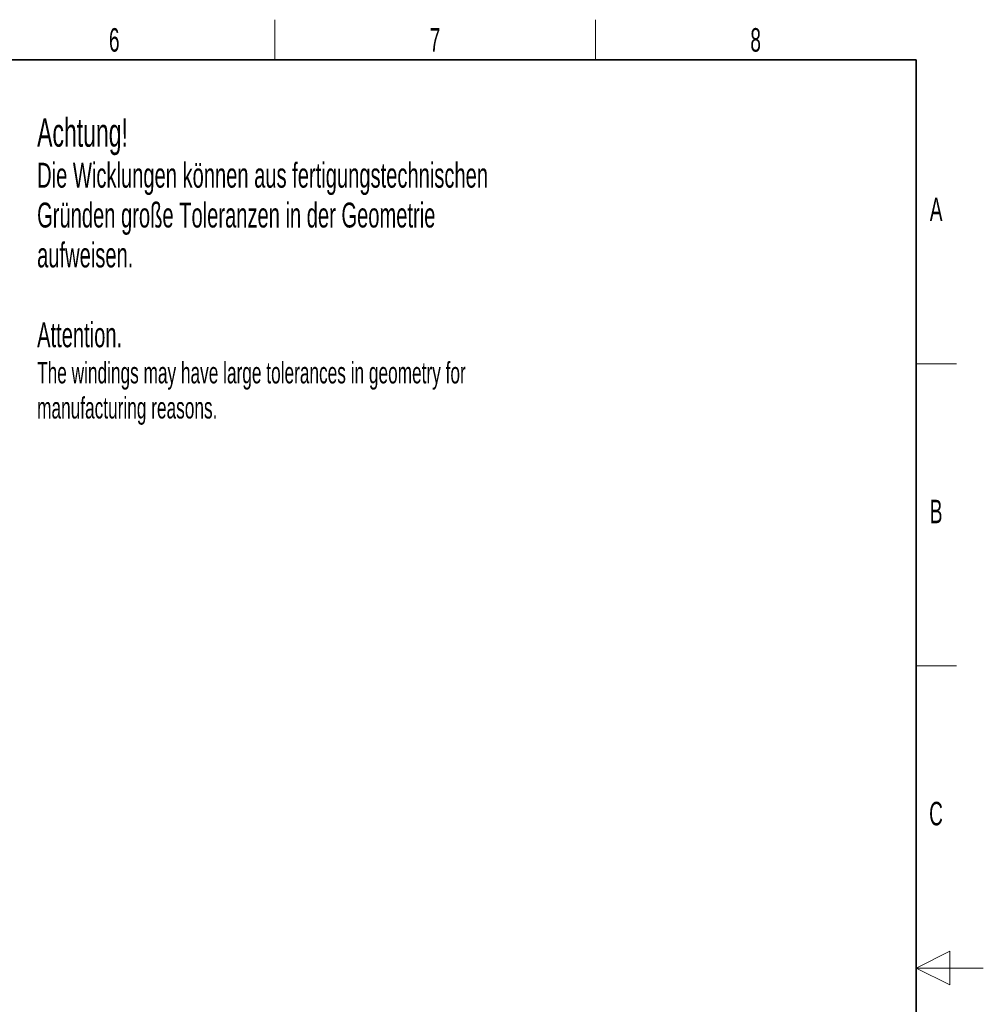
# Model space of a CAD drawing. Header units: millimetres. Extents: x 5 to 418, y 2 to 292.
# Tile 39 of 39: x 275 to 418, y 142 to 288. Entities that reach past the tile are written whole.
import ezdxf

# ---------------------------------------------------------------- set-up
doc = ezdxf.new("R2010")
doc.units = ezdxf.units.MM
doc.layers.add('SLD-0', color=7, linetype='Continuous')
doc.styles.add('SLDTEXTSTYLE0', font='TXT', dxfattribs={"width": 0.605})

msp = doc.modelspace()

# ---------------------------------------------------------------- linework, layer by layer
at = {"layer": 'SLD-0', "lineweight": 18}
for p, q in [((312.5, 282.5), (312.5, 288.5)), ((360.25, 282.5), (360.25, 288.5)), ((408, 237.25), (414, 237.25)), ((408, 192.25), (414, 192.25))]:
    msp.add_line(p, q, dxfattribs=at)
at = {"layer": 'SLD-0', "lineweight": 35}
for p, q in [((408, 282.5), (26, 282.5)), ((408, 12), (408, 282.5))]:
    msp.add_line(p, q, dxfattribs=at)
at = {"layer": 'SLD-0', "color": 7, "linetype": 'Continuous', "lineweight": 18}
for p, q in [((413, 149.75), (408, 147.25)), ((413, 144.75), (413, 149.75)), ((418, 147.25), (408, 147.25)), ((408, 147.25), (413, 144.75))]:
    msp.add_line(p, q, dxfattribs=at)

# ---------------------------------------------------------------- texts
at = {"layer": 'SLD-0', "style": 'SLDTEXTSTYLE0'}
for s, insert, char_height, attachment_point in [('6', (288.6027, 287.243), 3.5, 2), ('7', (336.3527, 287.243), 3.5, 2), ('8', (384.1027, 287.243), 3.5, 2), ('Achtung!', (277.1201, 273.8099), 4.23333, 1), ('Die Wicklungen können aus fertigungstechnischen', (277.1201, 267.1888), 3.704167, 1), ('Gründen große Toleranzen in der Geometrie', (277.1201, 261.2499), 3.704167, 1), ('A', (410.9816, 262.0011), 3.5, 2), ('aufweisen.', (277.1201, 255.3111), 3.70417, 1), ('Attention.', (277.1201, 243.4184), 3.70417, 1), ('The windings may have large tolerances in geometry for', (277.1201, 237.505), 3.175, 1), ('manufacturing reasons.', (277.1201, 232.2717), 3.175, 1), ('B', (410.9816, 217.0011), 3.5, 2), ('C', (410.9597, 172.0011), 3.5, 2)]:
    msp.add_mtext(s, dxfattribs=dict(at, insert=insert, char_height=char_height, attachment_point=attachment_point))

doc.saveas('drawing.dxf')
